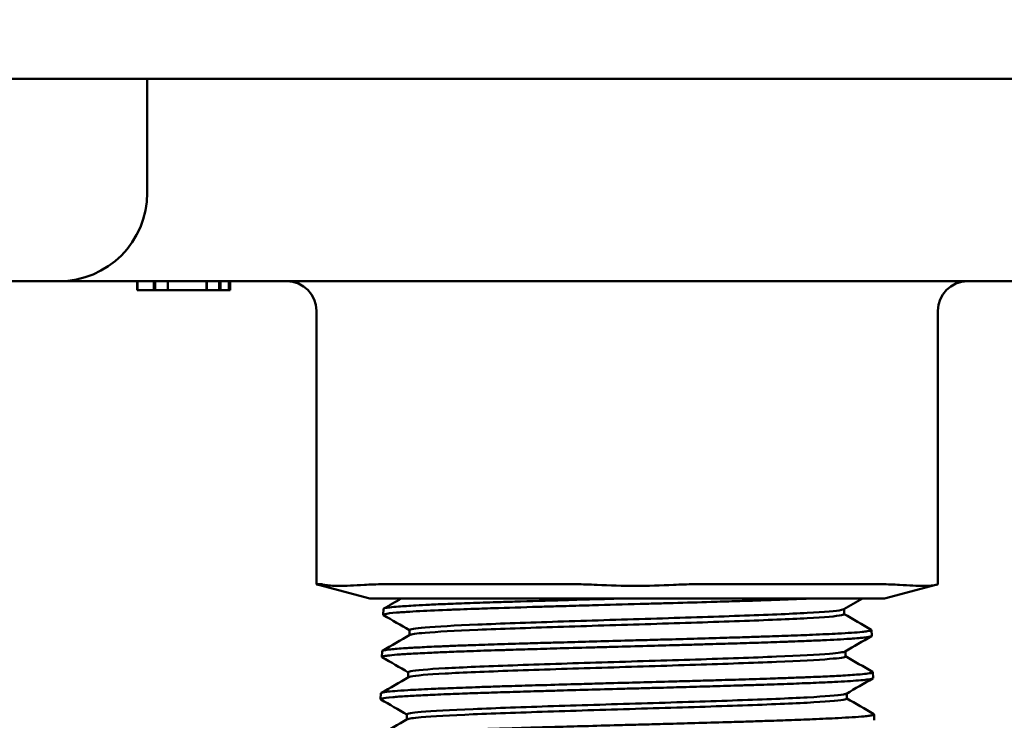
# Model space of a CAD drawing. Header units: inches. Extents: x 0.1 to 33.9, y 0.6 to 21.4.
# Tile 8 of 82: x 8.5 to 10.2, y 6.3 to 7.5. Entities that reach past the tile are written whole.
import ezdxf

# ---------------------------------------------------------------- set-up
doc = ezdxf.new("R2010")
doc.units = ezdxf.units.IN
doc.header["$MEASUREMENT"] = 0
doc.layers.add('Dimension (ANSI)', color=7, linetype='Continuous', lineweight=25)
doc.layers.add('Visible (ANSI)', color=7, linetype='Continuous', lineweight=50)
doc.styles.add('Note Text (ANSI)', font='tahoma.ttf')
doc.dimstyles.new('Default (ANSI)', dxfattribs={"dimtxt": 0.12, "dimasz": 0.098425, "dimexe": 0.125, "dimexo": 0.0625, "dimgap": 0.031496, "dimtad": 0, "dimtih": 1, "dimtoh": 1, "dimrnd": 1e-08, "dimzin": 4, "dimdsep": 46, "dimtxsty": 'Note Text (ANSI)', "dimcen": 0.09, "dimdle": 0.393701, "dimclrd": 256, "dimclre": 256, "dimclrt": 256, "dimadec": 0, "dimazin": 1, "dimtfac": 1, "dimtofl": 0, "dimtmove": 0, "dimatfit": 3, "dimfxl": 1, "dimtolj": 1, "dimtzin": 4, "dimlwd": -1, "dimlwe": -1, "dimarcsym": 0})

# ---------------------------------------------------------------- blocks, each defined once
blk = doc.blocks.new('*D7')
at = {"layer": 'Defpoints', "color": 0, "transparency": 16777216}
for p in [(9.9454, 11.5564), (17.6262, 11.5564), (17.8161, 5.6379)]:
    blk.add_point(p, dxfattribs=at)
at = {"layer": 'Dimension (ANSI)', "transparency": 16777216}
for p, q in [((10.0079, 11.5564), (17.7512, 11.5564)), ((17.6262, 11.4579), (17.6262, 8.6911)), ((17.6262, 5.7363), (17.6262, 8.5031))]:
    blk.add_line(p, q, dxfattribs=at)
for points in [[(17.6098, 11.4579), (17.6426, 11.4579), (17.6262, 11.5564)], [(17.6098, 5.7363), (17.6426, 5.7363), (17.6262, 5.6379)]]:
    blk.add_solid(points, dxfattribs=at)
at = {"layer": 'Dimension (ANSI)', "transparency": 16777216, "insert": (17.4746, 8.6596), "char_height": 0.12, "attachment_point": 1, "style": 'Note Text (ANSI)'}
blk.add_mtext('\\A1;5.92', dxfattribs=at)
blk = doc.blocks.new('*D8')
at = {"layer": 'Defpoints', "color": 0, "transparency": 16777216}
for p in [(9.9454, 11.5564), (18.5, 11.5564), (16.9252, 4.5759)]:
    blk.add_point(p, dxfattribs=at)
at = {"layer": 'Dimension (ANSI)', "transparency": 16777216}
for p, q in [((10.0079, 11.5564), (18.625, 11.5564)), ((18.5, 11.4579), (18.5, 8.1604)), ((18.5, 4.6743), (18.5, 7.9719)), ((16.9877, 4.5759), (18.625, 4.5759))]:
    blk.add_line(p, q, dxfattribs=at)
for points in [[(18.4836, 11.4579), (18.5164, 11.4579), (18.5, 11.5564)], [(18.4836, 4.6743), (18.5164, 4.6743), (18.5, 4.5759)]]:
    blk.add_solid(points, dxfattribs=at)
at = {"layer": 'Dimension (ANSI)', "transparency": 16777216, "insert": (18.3463, 8.1289), "char_height": 0.12, "attachment_point": 1, "style": 'Note Text (ANSI)'}
blk.add_mtext('\\A1;6.98', dxfattribs=at)
blk = doc.blocks.new('*D9')
at = {"layer": 'Defpoints', "color": 0, "transparency": 16777216}
for p in [(4.7284, 11.5564), (7.2481, 11.5564), (9.7063, 2.3583)]:
    blk.add_point(p, dxfattribs=at)
at = {"layer": 'Dimension (ANSI)', "transparency": 16777216}
for p, q in [((7.1856, 11.5564), (4.6034, 11.5564)), ((4.7284, 11.4579), (4.7284, 7.0513)), ((4.7284, 2.4567), (4.7284, 6.8633)), ((9.6438, 2.3583), (4.6034, 2.3583))]:
    blk.add_line(p, q, dxfattribs=at)
for points in [[(4.712, 11.4579), (4.7448, 11.4579), (4.7284, 11.5564)], [(4.712, 2.4567), (4.7448, 2.4567), (4.7284, 2.3583)]]:
    blk.add_solid(points, dxfattribs=at)
at = {"layer": 'Dimension (ANSI)', "transparency": 16777216, "insert": (4.5743, 7.0198), "char_height": 0.12, "attachment_point": 1, "style": 'Note Text (ANSI)'}
blk.add_mtext('\\A1;9.20', dxfattribs=at)

msp = doc.modelspace()

# ---------------------------------------------------------------- linework, layer by layer
at = {"layer": 'Visible (ANSI)'}
for p, q in [((8.6459, 7.3799), (7.6014, 7.3799)), ((11.8006, 7.3799), (8.6459, 7.3799)), ((8.7479, 7.1869), (8.7479, 7.3799)), ((8.5979, 7.0369), (6.6219, 7.0369)), ((10.548, 7.0369), (8.5979, 7.0369)), ((8.7308, 7.0369), (8.7308, 7.0219)), ((8.7314, 7.0369), (8.7314, 7.0219)), ((8.759, 7.0369), (8.759, 7.0219)), ((8.761, 7.0369), (8.761, 7.0219)), ((8.7828, 7.0369), (8.7828, 7.0219)), ((8.8483, 7.0369), (8.8483, 7.0219)), ((8.8489, 7.0369), (8.8489, 7.0219)), ((8.8693, 7.0369), (8.8693, 7.0219)), ((8.8719, 7.0369), (8.8719, 7.0219)), ((8.8856, 7.0369), (8.8856, 7.0219)), ((8.8879, 7.0369), (8.8879, 7.0219)), ((8.7314, 7.0219), (8.7308, 7.0219)), ((8.759, 7.0219), (8.7314, 7.0219)), ((8.761, 7.0219), (8.759, 7.0219)), ((8.7828, 7.0219), (8.761, 7.0219)), ((8.8483, 7.0219), (8.7828, 7.0219)), ((8.8489, 7.0219), (8.8483, 7.0219)), ((8.8693, 7.0219), (8.8489, 7.0219)), ((8.8719, 7.0219), (8.8693, 7.0219)), ((8.8856, 7.0219), (8.8719, 7.0219)), ((8.8879, 7.0219), (8.8856, 7.0219)), ((9.0341, 6.9869), (9.0341, 6.524)), ((10.086, 6.9869), (10.086, 6.524)), ((9.0432, 6.524), (9.0342, 6.524)), ((9.1244, 6.4999), (9.0377, 6.5228)), ((9.4734, 6.524), (9.1474, 6.524)), ((9.9902, 6.524), (9.6733, 6.524)), ((9.9957, 6.4999), (10.0824, 6.5228)), ((9.1244, 6.4999), (9.1244, 6.4999)), ((9.1244, 6.4999), (9.1329, 6.4999)), ((9.2004, 6.4999), (9.1329, 6.4999)), ((9.2004, 6.4999), (9.5066, 6.4999)), ((9.636, 6.4999), (9.5066, 6.4999)), ((9.636, 6.4999), (9.9337, 6.4999)), ((9.9957, 6.4999), (9.9337, 6.4999)), ((9.1476, 6.4822), (9.1473, 6.4722)), ((9.9272, 6.4733), (9.9272, 6.4819)), ((9.1918, 6.4379), (9.1918, 6.4465)), ((9.9736, 6.4465), (9.9739, 6.4365)), ((9.1454, 6.4108), (9.1451, 6.4008)), ((9.9294, 6.4019), (9.9294, 6.4105)), ((9.1896, 6.3664), (9.1896, 6.3751)), ((9.9758, 6.3751), (9.9762, 6.3651)), ((9.1431, 6.3393), (9.1428, 6.3293)), ((9.9316, 6.3304), (9.9316, 6.339)), ((9.1873, 6.295), (9.1873, 6.3036)), ((9.9781, 6.3036), (9.9784, 6.2936))]:
    msp.add_line(p, q, dxfattribs=at)
for centre, radius, start, end in [((8.5979, 7.1869), 0.15, 270, 0), ((8.9841, 6.9869), 0.05, 0, 90), ((10.136, 6.9869), 0.05, 90, 180)]:
    msp.add_arc(centre, radius, start, end, dxfattribs=at)
for centre, major_axis, ratio, start_param, end_param in [((9.2341, 6.4704), (-0.2, 0.0536), 0.006098, 6.260427, 6.454574), ((9.2432, 6.4704), (-0.2, 0.0536), 0.006098, 6.066279, 6.260427), ((9.2432, 6.4704), (0.1999, -0.0271), 0.231226, 2.10136, 2.295507), ((9.5691, 6.4704), (0.1999, -0.0271), 0.231226, 1.907212, 2.10136), ((9.5691, 6.4704), (0.1999, 0.0294), 0.224111, 0.989843, 1.18399), ((9.886, 6.4704), (0.1999, 0.0294), 0.224111, 0.795695, 0.989843), ((9.886, 6.4704), (0.2, 0.0536), 0.006098, 6.111796, 6.281552)]:
    msp.add_ellipse(centre, major_axis=major_axis, ratio=ratio, start_param=start_param, end_param=end_param, dxfattribs=at)
for points in [[(9.037, 6.523), (9.0372, 6.5229), (9.0374, 6.5229), (9.0377, 6.5228)], [(9.1481, 6.4827), (9.158, 6.4885), (9.1678, 6.4942), (9.1777, 6.4999)], [(9.9583, 6.4999), (9.9477, 6.4938), (9.9372, 6.4877), (9.9267, 6.4816)], [(9.1918, 6.4462), (9.1771, 6.4547), (9.1624, 6.4631), (9.1478, 6.4716)], [(9.9272, 6.4736), (9.9425, 6.4647), (9.9578, 6.4559), (9.9732, 6.447)], [(9.1458, 6.4113), (9.1613, 6.4203), (9.1768, 6.4292), (9.1923, 6.4382)], [(9.9735, 6.4359), (9.9586, 6.4274), (9.9438, 6.4188), (9.9289, 6.4102)], [(9.1896, 6.3748), (9.1749, 6.3833), (9.1602, 6.3917), (9.1455, 6.4002)], [(9.9294, 6.4022), (9.9448, 6.3933), (9.9601, 6.3845), (9.9754, 6.3756)], [(9.1436, 6.3399), (9.1591, 6.3488), (9.1746, 6.3578), (9.1901, 6.3667)], [(9.9757, 6.3645), (9.9608, 6.3559), (9.946, 6.3473), (9.9311, 6.3387)], [(9.1873, 6.3033), (9.1727, 6.3118), (9.158, 6.3203), (9.1433, 6.3288)], [(9.9316, 6.3307), (9.947, 6.3219), (9.9623, 6.313), (9.9776, 6.3041)], [(9.1414, 6.2684), (9.1569, 6.2774), (9.1724, 6.2863), (9.1878, 6.2953)]]:
    msp.add_open_spline(points, degree=3, dxfattribs=at)
for points, knots in [([(9.1153, 6.523), (9.0981, 6.5218), (9.0835, 6.5212), (9.0614, 6.5212), (9.0528, 6.5218), (9.0479, 6.523)], [0.6079968, 0.6079968, 0.6079968, 0.6079968, 0.7693159, 0.7693159, 0.9306349, 0.9306349, 0.9306349, 0.9306349]), ([(9.6384, 6.523), (9.6174, 6.5218), (9.5951, 6.5212), (9.5528, 6.5212), (9.5304, 6.5218), (9.509, 6.523)], [0.6079968, 0.6079968, 0.6079968, 0.6079968, 0.7693159, 0.7693159, 0.9306349, 0.9306349, 0.9306349, 0.9306349]), ([(10.0831, 6.523), (10.0793, 6.5218), (10.0717, 6.5212), (10.0514, 6.5212), (10.0377, 6.5218), (10.0212, 6.523)], [0.6079968, 0.6079968, 0.6079968, 0.6079968, 0.7693159, 0.7693159, 0.9306349, 0.9306349, 0.9306349, 0.9306349]), ([(9.8732, 6.4999), (9.8667, 6.4996), (9.86, 6.4993), (9.8356, 6.4984), (9.8165, 6.4977), (9.7896, 6.4968), (9.7829, 6.4965), (9.765, 6.496), (9.7536, 6.4956), (9.7289, 6.4949), (9.7156, 6.4945), (9.6812, 6.4934), (9.6596, 6.4928), (9.629, 6.492), (9.6203, 6.4917), (9.6018, 6.4912), (9.592, 6.4909), (9.5552, 6.4899), (9.5281, 6.4892), (9.4862, 6.488), (9.4713, 6.4876), (9.4451, 6.4868), (9.4338, 6.4865), (9.4184, 6.4861), (9.4141, 6.4859), (9.3831, 6.485), (9.3575, 6.4842), (9.3203, 6.483), (9.3077, 6.4826), (9.2874, 6.4818), (9.2795, 6.4815), (9.2686, 6.4811), (9.2655, 6.481), (9.2423, 6.4801), (9.2245, 6.4793), (9.201, 6.4781), (9.1935, 6.4776), (9.1823, 6.4769), (9.1781, 6.4766), (9.1728, 6.4762), (9.1712, 6.4761), (9.1603, 6.4752), (9.1538, 6.4744), (9.1484, 6.4731), (9.1474, 6.4727), (9.1472, 6.472), (9.1474, 6.4718), (9.1478, 6.4716)], [22.512466, 22.512466, 22.512466, 22.512466, 22.58829, 22.58829, 22.778742, 22.778742, 22.839539, 22.839539, 22.939486, 22.939486, 23.049656, 23.049656, 23.220113, 23.220113, 23.287844, 23.287844, 23.362804, 23.362804, 23.56963, 23.56963, 23.685792, 23.685792, 23.776347, 23.776347, 23.810781, 23.810781, 24.030787, 24.030787, 24.150549, 24.150549, 24.232199, 24.232199, 24.266508, 24.266508, 24.487529, 24.487529, 24.607734, 24.607734, 24.688307, 24.688307, 24.722551, 24.722551, 24.944599, 24.944599, 25.065402, 25.065402, 25.121646, 25.121646, 25.121646, 25.121646]), ([(9.1476, 6.4822), (9.1476, 6.4824), (9.1478, 6.4826), (9.1488, 6.4831), (9.15, 6.4835), (9.1536, 6.4842), (9.1558, 6.4845), (9.1625, 6.4853), (9.1674, 6.4858), (9.1812, 6.4868), (9.191, 6.4875), (9.2095, 6.4885), (9.2171, 6.4889), (9.2349, 6.4898), (9.2453, 6.4902), (9.2684, 6.4911), (9.281, 6.4916), (9.3087, 6.4926), (9.3236, 6.4931), (9.3492, 6.494), (9.3593, 6.4943), (9.3965, 6.4954), (9.4247, 6.4962), (9.4726, 6.4976), (9.4917, 6.4982), (9.5249, 6.4991), (9.539, 6.4995), (9.553, 6.4999)], [22.532706, 22.532706, 22.532706, 22.532706, 22.5855, 22.5855, 22.681582, 22.681582, 22.774407, 22.774407, 22.902968, 22.902968, 23.0779, 23.0779, 23.184931, 23.184931, 23.310185, 23.310185, 23.443594, 23.443594, 23.584859, 23.584859, 23.673765, 23.673765, 23.903439, 23.903439, 24.051102, 24.051102, 24.158242, 24.158242, 24.158242, 24.158242]), ([(9.9267, 6.4816), (9.926, 6.4812), (9.9246, 6.4808), (9.9143, 6.4788), (9.8944, 6.4771), (9.835, 6.4738), (9.7957, 6.4722), (9.7048, 6.4689), (9.6532, 6.4673), (9.5475, 6.464), (9.4934, 6.4623), (9.3925, 6.459), (9.3458, 6.4574), (9.2684, 6.4541), (9.2378, 6.4525), (9.2007, 6.4494), (9.1918, 6.4479), (9.1918, 6.4465)], [0.56062891, 0.56062891, 0.56062891, 0.56062891, 0.5625, 0.5625, 0.5703125, 0.5703125, 0.578125, 0.578125, 0.5859375, 0.5859375, 0.59375, 0.59375, 0.6015625, 0.6015625, 0.609375, 0.609375, 0.61622381, 0.61622381, 0.61622381, 0.61622381]), ([(9.9272, 6.4733), (9.9272, 6.4727), (9.9257, 6.4721), (9.9143, 6.4698), (9.8944, 6.4682), (9.835, 6.4649), (9.7957, 6.4633), (9.7048, 6.46), (9.6532, 6.4583), (9.5475, 6.455), (9.4934, 6.4534), (9.3925, 6.4501), (9.3458, 6.4485), (9.2684, 6.4452), (9.2378, 6.4435), (9.2031, 6.4406), (9.1944, 6.4394), (9.1923, 6.4382)], [0.55966062, 0.55966062, 0.55966062, 0.55966062, 0.5625, 0.5625, 0.5703125, 0.5703125, 0.578125, 0.578125, 0.5859375, 0.5859375, 0.59375, 0.59375, 0.6015625, 0.6015625, 0.609375, 0.609375, 0.61526359, 0.61526359, 0.61526359, 0.61526359]), ([(9.9739, 6.4365), (9.9739, 6.4364), (9.9739, 6.4363), (9.9735, 6.4356), (9.9708, 6.4349), (9.963, 6.4338), (9.9594, 6.4334), (9.9511, 6.4327), (9.9467, 6.4323), (9.94, 6.4318), (9.9383, 6.4317), (9.924, 6.4308), (9.9087, 6.43), (9.8811, 6.4287), (9.8707, 6.4283), (9.8528, 6.4275), (9.8457, 6.4273), (9.8351, 6.4269), (9.8318, 6.4267), (9.8154, 6.4262), (9.8017, 6.4257), (9.7741, 6.4248), (9.7604, 6.4244), (9.7329, 6.4235), (9.7192, 6.4231), (9.6962, 6.4224), (9.6871, 6.4222), (9.6667, 6.4216), (9.6555, 6.4213), (9.6275, 6.4205), (9.6106, 6.42), (9.5751, 6.419), (9.5565, 6.4185), (9.527, 6.4177), (9.5161, 6.4174), (9.4855, 6.4166), (9.466, 6.416), (9.4317, 6.4151), (9.4169, 6.4146), (9.3886, 6.4138), (9.3752, 6.4134), (9.3533, 6.4127), (9.3446, 6.4124), (9.3194, 6.4116), (9.3035, 6.4111), (9.2766, 6.4101), (9.2653, 6.4097), (9.2446, 6.4088), (9.2351, 6.4084), (9.2204, 6.4077), (9.2149, 6.4074), (9.2042, 6.4069), (9.1992, 6.4066), (9.1853, 6.4058), (9.1773, 6.4053), (9.1642, 6.4043), (9.1589, 6.4037), (9.1525, 6.4029), (9.1506, 6.4026), (9.1484, 6.4022), (9.1479, 6.4021), (9.1456, 6.4015), (9.1448, 6.401), (9.1452, 6.4004), (9.1453, 6.4003), (9.1455, 6.4002)], [28.378184, 28.378184, 28.378184, 28.378184, 28.39612, 28.39612, 28.586915, 28.586915, 28.699433, 28.699433, 28.797982, 28.797982, 28.830998, 28.830998, 29.059428, 29.059428, 29.181869, 29.181869, 29.257496, 29.257496, 29.291425, 29.291425, 29.422037, 29.422037, 29.543235, 29.543235, 29.657121, 29.657121, 29.730977, 29.730977, 29.819377, 29.819377, 29.94933, 29.94933, 30.091261, 30.091261, 30.174995, 30.174995, 30.327078, 30.327078, 30.446777, 30.446777, 30.560409, 30.560409, 30.637071, 30.637071, 30.788818, 30.788818, 30.908686, 30.908686, 31.022261, 31.022261, 31.097315, 31.097315, 31.173955, 31.173955, 31.321527, 31.321527, 31.464017, 31.464017, 31.548151, 31.548151, 31.582305, 31.582305, 31.714813, 31.714813, 31.744508, 31.744508, 31.744508, 31.744508]), ([(9.1454, 6.4108), (9.1454, 6.4108), (9.1454, 6.4108), (9.1455, 6.4113), (9.1467, 6.4118), (9.1512, 6.4127), (9.1549, 6.4132), (9.1629, 6.4141), (9.1666, 6.4144), (9.1751, 6.4151), (9.1799, 6.4155), (9.1924, 6.4163), (9.2005, 6.4167), (9.2193, 6.4177), (9.2302, 6.4182), (9.25, 6.419), (9.2583, 6.4194), (9.2758, 6.4201), (9.2849, 6.4204), (9.3073, 6.4212), (9.3209, 6.4216), (9.3505, 6.4226), (9.3666, 6.4231), (9.3945, 6.424), (9.4059, 6.4243), (9.4291, 6.425), (9.4409, 6.4253), (9.4691, 6.4261), (9.4856, 6.4266), (9.52, 6.4275), (9.538, 6.428), (9.5686, 6.4289), (9.5812, 6.4292), (9.6058, 6.4299), (9.6178, 6.4302), (9.6465, 6.431), (9.663, 6.4315), (9.6962, 6.4324), (9.7128, 6.4329), (9.7408, 6.4338), (9.7524, 6.4341), (9.7726, 6.4348), (9.7814, 6.4351), (9.8047, 6.4358), (9.8189, 6.4363), (9.8471, 6.4373), (9.8609, 6.4379), (9.8818, 6.4388), (9.8895, 6.4391), (9.9038, 6.4398), (9.9105, 6.4401), (9.9253, 6.4409), (9.9329, 6.4414), (9.9467, 6.4423), (9.9528, 6.4428), (9.9612, 6.4437), (9.9641, 6.444), (9.9687, 6.4447), (9.9704, 6.445), (9.9733, 6.4458), (9.9739, 6.4463), (9.9734, 6.4468), (9.9733, 6.4469), (9.9732, 6.447)], [15.936955, 15.936955, 15.936955, 15.936955, 15.944454, 15.944454, 16.072551, 16.072551, 16.21328, 16.21328, 16.3071, 16.3071, 16.401211, 16.401211, 16.529279, 16.529279, 16.669689, 16.669689, 16.763624, 16.763624, 16.857681, 16.857681, 16.985759, 16.985759, 17.126072, 17.126072, 17.220023, 17.220023, 17.314143, 17.314143, 17.442165, 17.442165, 17.579053, 17.579053, 17.675065, 17.675065, 17.767195, 17.767195, 17.896412, 17.896412, 18.031334, 18.031334, 18.129771, 18.129771, 18.208268, 18.208268, 18.343894, 18.343894, 18.493439, 18.493439, 18.587881, 18.587881, 18.681684, 18.681684, 18.809831, 18.809831, 18.946618, 18.946618, 19.042654, 19.042654, 19.134964, 19.134964, 19.264007, 19.264007, 19.288518, 19.288518, 19.288518, 19.288518]), ([(9.9289, 6.4102), (9.9267, 6.4089), (9.9178, 6.4077), (9.8825, 6.4048), (9.8516, 6.4031), (9.7736, 6.3998), (9.7265, 6.3982), (9.6249, 6.3949), (9.5704, 6.3933), (9.4641, 6.39), (9.4123, 6.3883), (9.321, 6.385), (9.2815, 6.3834), (9.222, 6.3801), (9.2022, 6.3785), (9.191, 6.3762), (9.1896, 6.3756), (9.1896, 6.3751)], [0.67372215, 0.67372215, 0.67372215, 0.67372215, 0.6796875, 0.6796875, 0.6875, 0.6875, 0.6953125, 0.6953125, 0.703125, 0.703125, 0.7109375, 0.7109375, 0.71875, 0.71875, 0.7265625, 0.7265625, 0.72932788, 0.72932788, 0.72932788, 0.72932788]), ([(9.9294, 6.4019), (9.9294, 6.4004), (9.9203, 6.3989), (9.8825, 6.3958), (9.8516, 6.3942), (9.7736, 6.3909), (9.7265, 6.3893), (9.6249, 6.386), (9.5704, 6.3843), (9.4641, 6.381), (9.4123, 6.3794), (9.321, 6.3761), (9.2815, 6.3745), (9.222, 6.3712), (9.2022, 6.3695), (9.192, 6.3675), (9.1908, 6.3671), (9.1901, 6.3667)], [0.67276555, 0.67276555, 0.67276555, 0.67276555, 0.6796875, 0.6796875, 0.6875, 0.6875, 0.6953125, 0.6953125, 0.703125, 0.703125, 0.7109375, 0.7109375, 0.71875, 0.71875, 0.7265625, 0.7265625, 0.72836842, 0.72836842, 0.72836842, 0.72836842]), ([(9.1431, 6.3393), (9.1432, 6.3395), (9.1433, 6.3396), (9.144, 6.3401), (9.145, 6.3405), (9.1481, 6.3411), (9.1502, 6.3415), (9.1565, 6.3423), (9.1611, 6.3427), (9.1729, 6.3437), (9.1804, 6.3442), (9.1946, 6.3451), (9.2006, 6.3454), (9.2137, 6.3461), (9.2207, 6.3464), (9.2384, 6.3472), (9.2494, 6.3476), (9.2743, 6.3486), (9.2884, 6.3491), (9.3128, 6.35), (9.3228, 6.3503), (9.3434, 6.351), (9.354, 6.3513), (9.3798, 6.3521), (9.3952, 6.3526), (9.4285, 6.3535), (9.4466, 6.3541), (9.4768, 6.3549), (9.4888, 6.3553), (9.5131, 6.3559), (9.5254, 6.3563), (9.5546, 6.3571), (9.5714, 6.3575), (9.607, 6.3585), (9.6257, 6.359), (9.656, 6.3599), (9.6679, 6.3602), (9.6914, 6.3609), (9.7031, 6.3612), (9.7302, 6.362), (9.7454, 6.3624), (9.7767, 6.3634), (9.7925, 6.3639), (9.8174, 6.3648), (9.8269, 6.3651), (9.8453, 6.3658), (9.8541, 6.3661), (9.8742, 6.3669), (9.885, 6.3674), (9.9061, 6.3683), (9.9161, 6.3689), (9.931, 6.3697), (9.9363, 6.3701), (9.9462, 6.3707), (9.9506, 6.3711), (9.9598, 6.3719), (9.9642, 6.3723), (9.9713, 6.3733), (9.9737, 6.3738), (9.9758, 6.3746), (9.976, 6.375), (9.9757, 6.3754), (9.9755, 6.3755), (9.9754, 6.3756)], [9.302942, 9.302942, 9.302942, 9.302942, 9.344162, 9.344162, 9.436869, 9.436869, 9.531105, 9.531105, 9.659411, 9.659411, 9.80339, 9.80339, 9.89617, 9.89617, 9.990397, 9.990397, 10.118687, 10.118687, 10.262435, 10.262435, 10.355287, 10.355287, 10.449505, 10.449505, 10.57778, 10.57778, 10.721295, 10.721295, 10.81422, 10.81422, 10.90843, 10.90843, 11.036689, 11.036689, 11.179971, 11.179971, 11.27297, 11.27297, 11.367171, 11.367171, 11.495414, 11.495414, 11.638463, 11.638463, 11.731536, 11.731536, 11.825728, 11.825728, 11.953955, 11.953955, 12.096771, 12.096771, 12.189918, 12.189918, 12.284101, 12.284101, 12.412312, 12.412312, 12.554895, 12.554895, 12.648116, 12.648116, 12.673863, 12.673863, 12.673863, 12.673863]), ([(9.9762, 6.3651), (9.9762, 6.3646), (9.9753, 6.3642), (9.9723, 6.3634), (9.9706, 6.3632), (9.9677, 6.3627), (9.9668, 6.3626), (9.9621, 6.362), (9.9573, 6.3616), (9.9461, 6.3607), (9.9399, 6.3603), (9.9263, 6.3594), (9.9189, 6.359), (9.9058, 6.3583), (9.9005, 6.3581), (9.8886, 6.3575), (9.882, 6.3572), (9.863, 6.3565), (9.85, 6.356), (9.8221, 6.3549), (9.8071, 6.3544), (9.7824, 6.3536), (9.7732, 6.3533), (9.7599, 6.3529), (9.756, 6.3528), (9.7369, 6.3522), (9.7213, 6.3517), (9.6905, 6.3508), (9.6754, 6.3504), (9.6456, 6.3495), (9.6309, 6.3491), (9.6068, 6.3485), (9.5974, 6.3482), (9.5774, 6.3477), (9.5668, 6.3474), (9.5377, 6.3466), (9.5192, 6.3461), (9.4822, 6.3451), (9.4638, 6.3445), (9.4352, 6.3437), (9.4248, 6.3434), (9.4103, 6.343), (9.4062, 6.3429), (9.3863, 6.3423), (9.3709, 6.3418), (9.3422, 6.341), (9.3289, 6.3405), (9.304, 6.3397), (9.2923, 6.3393), (9.2742, 6.3386), (9.2674, 6.3383), (9.2534, 6.3378), (9.2464, 6.3375), (9.2277, 6.3367), (9.2167, 6.3362), (9.1968, 6.3352), (9.1878, 6.3347), (9.1755, 6.3339), (9.1714, 6.3336), (9.1662, 6.3331), (9.1648, 6.333), (9.1544, 6.3321), (9.1483, 6.3313), (9.1436, 6.3301), (9.1428, 6.3297), (9.1429, 6.3291), (9.143, 6.3289), (9.1433, 6.3288)], [35.016898, 35.016898, 35.016898, 35.016898, 35.138143, 35.138143, 35.220023, 35.220023, 35.253965, 35.253965, 35.384353, 35.384353, 35.505071, 35.505071, 35.618956, 35.618956, 35.690919, 35.690919, 35.772081, 35.772081, 35.912868, 35.912868, 36.057076, 36.057076, 36.139599, 36.139599, 36.173535, 36.173535, 36.303824, 36.303824, 36.424452, 36.424452, 36.538331, 36.538331, 36.610476, 36.610476, 36.691146, 36.691146, 36.832741, 36.832741, 36.976313, 36.976313, 37.059801, 37.059801, 37.093743, 37.093743, 37.224029, 37.224029, 37.344598, 37.344598, 37.45848, 37.45848, 37.530735, 37.530735, 37.611057, 37.611057, 37.753248, 37.753248, 37.897191, 37.897191, 37.980528, 37.980528, 38.014433, 38.014433, 38.23545, 38.23545, 38.352891, 38.352891, 38.399521, 38.399521, 38.399521, 38.399521]), ([(9.9311, 6.3387), (9.9303, 6.3383), (9.9286, 6.3378), (9.9165, 6.3357), (9.8955, 6.3341), (9.8339, 6.3308), (9.7934, 6.3291), (9.7004, 6.3258), (9.6479, 6.3242), (9.5407, 6.3209), (9.486, 6.3193), (9.3845, 6.316), (9.3378, 6.3143), (9.2608, 6.311), (9.2306, 6.3094), (9.1955, 6.3064), (9.1873, 6.305), (9.1873, 6.3036)], [0.78686072, 0.78686072, 0.78686072, 0.78686072, 0.7890625, 0.7890625, 0.796875, 0.796875, 0.8046875, 0.8046875, 0.8125, 0.8125, 0.8203125, 0.8203125, 0.828125, 0.828125, 0.8359375, 0.8359375, 0.84246926, 0.84246926, 0.84246926, 0.84246926]), ([(9.9316, 6.3304), (9.9316, 6.3298), (9.9297, 6.3291), (9.9165, 6.3268), (9.8955, 6.3251), (9.8339, 6.3218), (9.7934, 6.3202), (9.7004, 6.3169), (9.6479, 6.3153), (9.5407, 6.312), (9.486, 6.3103), (9.3845, 6.307), (9.3378, 6.3054), (9.2608, 6.3021), (9.2306, 6.3005), (9.1979, 6.2976), (9.1899, 6.2965), (9.1878, 6.2953)], [0.78590267, 0.78590267, 0.78590267, 0.78590267, 0.7890625, 0.7890625, 0.796875, 0.796875, 0.8046875, 0.8046875, 0.8125, 0.8125, 0.8203125, 0.8203125, 0.828125, 0.828125, 0.8359375, 0.8359375, 0.84151841, 0.84151841, 0.84151841, 0.84151841]), ([(9.1409, 6.2679), (9.1409, 6.268), (9.141, 6.2681), (9.1417, 6.2688), (9.144, 6.2694), (9.1519, 6.2706), (9.1578, 6.2712), (9.171, 6.2723), (9.1775, 6.2727), (9.1945, 6.2737), (9.2055, 6.2743), (9.231, 6.2755), (9.2455, 6.2761), (9.2731, 6.2772), (9.2857, 6.2777), (9.3152, 6.2787), (9.3325, 6.2792), (9.3705, 6.2804), (9.3913, 6.2811), (9.4236, 6.282), (9.4346, 6.2823), (9.4618, 6.2831), (9.4782, 6.2835), (9.5137, 6.2845), (9.533, 6.285), (9.5642, 6.2859), (9.5761, 6.2862), (9.6005, 6.2869), (9.6131, 6.2872), (9.642, 6.288), (9.6584, 6.2885), (9.693, 6.2894), (9.7111, 6.29), (9.7397, 6.2908), (9.7504, 6.2911), (9.7719, 6.2918), (9.7826, 6.2922), (9.8069, 6.2929), (9.8203, 6.2934), (9.8475, 6.2944), (9.8612, 6.2949), (9.8818, 6.2957), (9.8893, 6.2961), (9.9038, 6.2968), (9.9108, 6.2971), (9.926, 6.2979), (9.9339, 6.2983), (9.9487, 6.2993), (9.9554, 6.2998), (9.9643, 6.3007), (9.9672, 6.301), (9.9721, 6.3017), (9.974, 6.302), (9.9773, 6.3028), (9.9782, 6.3033), (9.978, 6.3039), (9.9779, 6.304), (9.9776, 6.3041)], [2.630122, 2.630122, 2.630122, 2.630122, 2.659953, 2.659953, 2.823161, 2.823161, 2.99525, 2.99525, 3.121676, 3.121676, 3.285232, 3.285232, 3.457235, 3.457235, 3.585545, 3.585545, 3.744991, 3.744991, 3.91989, 3.91989, 4.007883, 4.007883, 4.135395, 4.135395, 4.282292, 4.282292, 4.37311, 4.37311, 4.469089, 4.469089, 4.596693, 4.596693, 4.743332, 4.743332, 4.834352, 4.834352, 4.930098, 4.930098, 5.0578, 5.0578, 5.204171, 5.204171, 5.295403, 5.295403, 5.390909, 5.390909, 5.518715, 5.518715, 5.664809, 5.664809, 5.756264, 5.756264, 5.851522, 5.851522, 5.979437, 5.979437, 6.020602, 6.020602, 6.020602, 6.020602])]:
    msp.add_open_spline(points, degree=3, knots=knots, dxfattribs=at)

# ---------------------------------------------------------------- dimensions: what is measured, and where the dimension line sits
at = {"layer": 'Dimension (ANSI)'}
for base, p1, p2, override, picture, middle in [((4.7284, 11.5564), (9.7063, 2.3583), (7.2481, 11.5564), {"dimgap": 0.031496, "dimdec": 2, "dimtol": 0, "dimlim": 0, "dimtp": 0, "dimtm": 0, "dimtdec": 2, "dimatfit": 1}, '*D9', (4.7284, 6.9573)), ((17.6262, 11.5564), (17.8161, 5.6379), (9.9454, 11.5564), {"dimgap": 0.031496, "dimdec": 2, "dimse1": 1, "dimtol": 0, "dimlim": 0, "dimtp": 0, "dimtm": 0, "dimtdec": 2, "dimatfit": 1}, '*D7', (17.6262, 8.5971)), ((18.5, 11.5564), (16.9252, 4.5759), (9.9454, 11.5564), {"dimgap": 0.031496, "dimdec": 2, "dimtol": 0, "dimlim": 0, "dimtp": 0, "dimtm": 0, "dimtdec": 2, "dimatfit": 1}, '*D8', (18.5, 8.0661))]:
    dim = msp.add_linear_dim(base=base, p1=p1, p2=p2, angle=90, dimstyle='Default (ANSI)', override=override, dxfattribs=at)
    dim.commit()
    dim.dimension.update_dxf_attribs({"geometry": picture, "text_midpoint": middle, "dimtype": 160})

doc.saveas('drawing.dxf')
